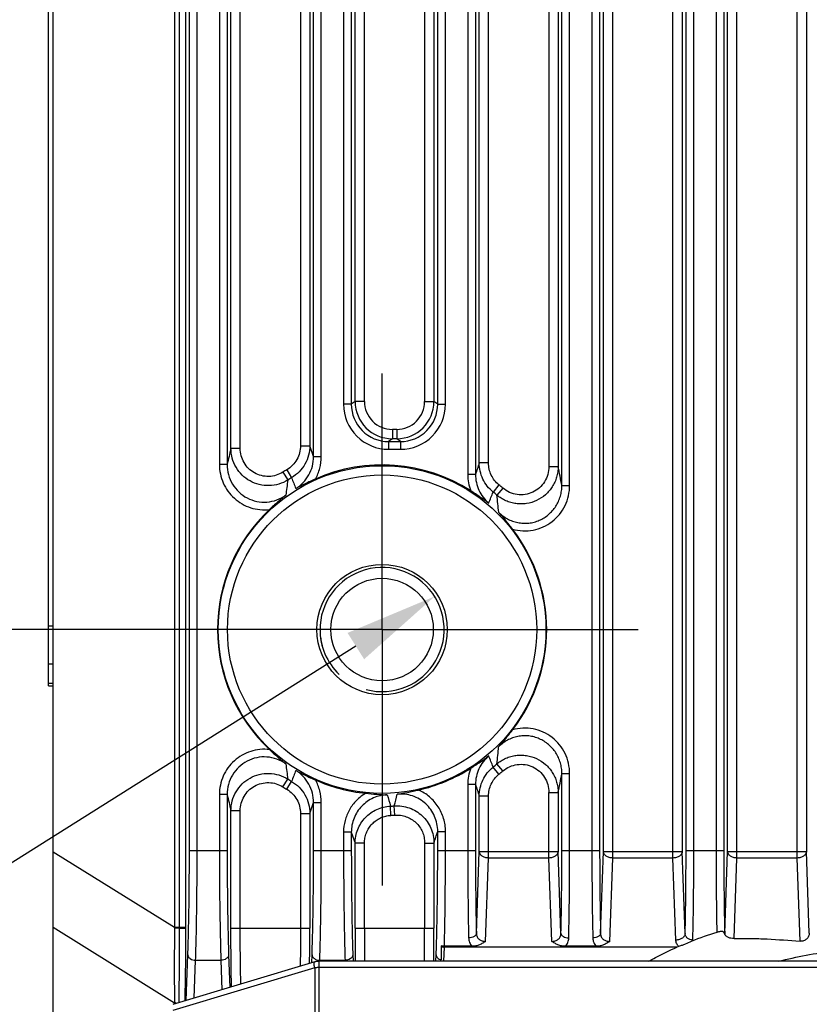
# Model space of a CAD drawing. Header units: millimetres. Extents: x 29 to 359, y 24 to 268.
# Tile 12 of 17: x 303 to 329, y 170 to 202. Entities that reach past the tile are written whole.
import ezdxf

# ---------------------------------------------------------------- set-up
doc = ezdxf.new("R2010")
doc.units = ezdxf.units.MM
doc.header["$LTSCALE"] = 23.1
doc.header["$PDMODE"] = 3
doc.header["$PDSIZE"] = 8
doc.layers.get('0').update_dxf_attribs({"linetype": 'CONTINUOUS'})
doc.layers.get('Defpoints').update_dxf_attribs({"linetype": 'CONTINUOUS'})
for name, color, linetype in [('00_COMPONENTS', 7, 'CONTINUOUS'), ('03_ALL_AXES', 7, 'CONTINUOUS'), ('51__DRAFT_DIMS', 7, 'CONTINUOUS')]:
    doc.layers.add(name, color=color, linetype=linetype)
doc.styles.get("Standard").update_dxf_attribs({"font": 'simfang.ttf'})
doc.dimstyles.new('DIMSTYLE_1', dxfattribs={"dimtxt": 3, "dimasz": 3, "dimexe": 2.5, "dimexo": 0.5, "dimgap": 0.75, "dimtad": 1, "dimdsep": 46, "dimtxsty": 'STANDARD', "dimblk": '_FILLED', "dimblk1": '_FILLED', "dimblk2": '_FILLED', "dimcen": 0.09, "dimclrt": 256, "dimazin": 2, "dimtp": 0.3, "dimtm": 0.3, "dimtfac": 1, "dimtofl": 0, "dimtmove": 0, "dimatfit": 3, "dimldrblk": '_FILLED', "dimfxl": 1, "dimtolj": 1, "dimarcsym": 0})
doc.dimstyles.new('DIMSTYLE_4', dxfattribs={"dimtxt": 3, "dimasz": 3, "dimexe": 2.5, "dimexo": 0.5, "dimtad": 1, "dimdsep": 46, "dimtxsty": 'STANDARD', "dimblk": '_FILLED', "dimblk1": '_FILLED', "dimblk2": '_FILLED', "dimcen": 0.09, "dimazin": 2, "dimtp": 0.1, "dimtm": 0.1, "dimtfac": 1, "dimtofl": 0, "dimtmove": 0, "dimatfit": 1, "dimldrblk": '_FILLED', "dimfxl": 1, "dimtolj": 1, "dimarcsym": 0})

# ---------------------------------------------------------------- blocks, each defined once
blk = doc.blocks.new('_FILLED')
at = {"color": 0, "linetype": 'ByBlock'}
blk.add_solid([(0, 0), (-1, 0.167), (-1, -0.167)], dxfattribs=at)
blk = doc.blocks.new('*D7')
at = {"layer": '51__DRAFT_DIMS', "color": 0, "lineweight": -2}
for p, q in [((308.101, 220.332), (282.159, 220.332)), ((284.659, 217.332), (284.659, 185.332)), ((308.101, 182.332), (282.159, 182.332))]:
    blk.add_line(p, q, dxfattribs=at)
at = {"layer": 'Defpoints', "color": 0}
for p in [(308.601, 220.332), (284.659, 182.332), (308.601, 182.332)]:
    blk.add_point(p, dxfattribs=at)
at = {"layer": '51__DRAFT_DIMS', "color": 0, "linetype": 'ByBlock', "lineweight": -2, "xscale": 3, "yscale": 3, "zscale": 3}
for p, rotation in [((284.659, 220.332), 90), ((284.659, 182.332), 270)]:
    blk.add_blockref('_FILLED', p, dxfattribs=dict(at, rotation=rotation))
at = {"layer": '51__DRAFT_DIMS', "insert": (279.909, 196.566), "char_height": 3, "attachment_point": 2, "rotation": 90, "line_spacing_factor": 0.9}
blk.add_mtext('\\A1;38', dxfattribs=at)
blk = doc.blocks.new('*D9')
at = {"layer": '51__DRAFT_DIMS', "color": 0, "lineweight": -2}
for p in [(313.934, 181.799), (265.805, 170.297)]:
    blk.add_line(p, (295.67, 170.297), dxfattribs=at)
at = {"layer": 'Defpoints', "color": 0}
for p in [(316.473, 183.398), (313.088, 181.266)]:
    blk.add_point(p, dxfattribs=at)
at = {"layer": '51__DRAFT_DIMS', "color": 0, "linetype": 'ByBlock', "lineweight": -2, "xscale": 3, "yscale": 3, "zscale": 3, "rotation": 32.20265785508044}
blk.add_blockref('_FILLED', (316.473, 183.398), dxfattribs=at)
at = {"layer": '51__DRAFT_DIMS', "color": 0, "insert": (286.527, 174.922), "char_height": 3, "attachment_point": 3, "line_spacing_factor": 0.9}
blk.add_mtext('\\A1;{4×M4{\\fgdt;x}4.5}', dxfattribs=at)

msp = doc.modelspace()

# ---------------------------------------------------------------- linework, layer by layer
at = {"layer": '00_COMPONENTS'}
for p, q in [((304.18, 163.262), (304.18, 239.262)), ((308.091, 233.7), (308.091, 172.742)), ((308.245, 232.382), (308.245, 172.742)), ((322.21, 174.971), (322.21, 232.378)), ((324.151, 174.971), (324.151, 232.378)), ((326.21, 174.971), (326.21, 232.378)), ((328.151, 174.971), (328.151, 232.378)), ((308.45, 231.717), (308.45, 172.742)), ((321.91, 175.184), (321.91, 231.675)), ((324.451, 231.675), (324.451, 175.184)), ((325.91, 175.184), (325.91, 231.675)), ((328.451, 231.675), (328.451, 175.184)), ((308.572, 175.212), (308.572, 225.487)), ((308.822, 175.212), (308.822, 225.487)), ((321.539, 225.487), (321.539, 175.212)), ((321.789, 225.487), (321.789, 175.212)), ((324.572, 175.212), (324.572, 225.487)), ((324.822, 175.212), (324.822, 225.487)), ((325.539, 225.487), (325.539, 175.212)), ((325.789, 225.487), (325.789, 175.212)), ((304.03, 180.514), (304.03, 221.941)), ((320.572, 186.975), (320.572, 215.69)), ((320.822, 186.975), (320.822, 215.69)), ((317.539, 215.338), (317.539, 187.326)), ((317.789, 215.338), (317.789, 187.326)), ((320.151, 215.084), (320.151, 187.581)), ((320.451, 215.084), (320.451, 187.581)), ((309.539, 215.016), (309.539, 187.648)), ((309.789, 215.016), (309.789, 187.648)), ((312.572, 187.903), (312.572, 214.762)), ((312.822, 187.903), (312.822, 214.762)), ((317.91, 187.699), (317.91, 214.966)), ((318.21, 187.699), (318.21, 214.966)), ((309.91, 188.168), (309.91, 214.496)), ((310.21, 188.168), (310.21, 214.496)), ((312.151, 214.409), (312.151, 188.255)), ((312.451, 214.409), (312.451, 188.255)), ((313.539, 213.077), (313.539, 189.588)), ((313.789, 213.077), (313.789, 189.588)), ((313.91, 189.679), (313.91, 212.986)), ((314.21, 189.679), (314.21, 212.986)), ((316.151, 212.986), (316.151, 189.679)), ((316.451, 212.986), (316.451, 189.679)), ((316.572, 189.588), (316.572, 213.077)), ((316.822, 189.588), (316.822, 213.077)), ((313.789, 189.588), (313.539, 189.588)), ((313.91, 189.679), (313.789, 189.588)), ((314.21, 189.679), (313.91, 189.679)), ((316.151, 189.679), (316.451, 189.679)), ((316.572, 189.588), (316.451, 189.679)), ((316.572, 189.588), (316.822, 189.588)), ((315.251, 188.779), (315.11, 188.779)), ((315.11, 188.779), (315.11, 188.479)), ((315.251, 188.779), (315.251, 188.479)), ((315.11, 188.479), (314.989, 188.389)), ((315.251, 188.479), (315.11, 188.479)), ((315.372, 188.389), (315.251, 188.479)), ((310.21, 188.168), (309.91, 188.168)), ((312.151, 188.255), (312.451, 188.255)), ((312.572, 187.903), (312.451, 188.255)), ((314.989, 188.389), (315.372, 188.389)), ((314.989, 188.389), (314.989, 188.139)), ((314.989, 188.139), (315.372, 188.139)), ((315.372, 188.389), (315.372, 188.139)), ((312.572, 187.903), (312.822, 187.903)), ((309.789, 187.648), (309.539, 187.648)), ((311.712, 187.48), (311.865, 187.224)), ((318.21, 187.699), (317.91, 187.699)), ((320.151, 187.581), (320.451, 187.581)), ((311.584, 187.402), (311.744, 187.15)), ((317.789, 187.326), (317.539, 187.326)), ((318.545, 186.996), (318.357, 186.763)), ((318.673, 186.89), (318.479, 186.663)), ((320.572, 186.975), (320.822, 186.975)), ((304.18, 182.437), (304.03, 182.437)), ((304.18, 181.216), (304.03, 181.216)), ((304.03, 180.603), (304.18, 180.603)), ((304.03, 180.514), (304.18, 180.514)), ((318.673, 177.775), (318.479, 178.002)), ((318.545, 177.669), (318.357, 177.901)), ((320.572, 177.69), (320.822, 177.69)), ((320.572, 175.212), (320.572, 177.69)), ((320.822, 175.212), (320.822, 177.69)), ((311.584, 177.262), (311.744, 177.515)), ((311.712, 177.184), (311.865, 177.44)), ((317.789, 177.338), (317.539, 177.338)), ((317.539, 177.338), (317.539, 175.212)), ((317.789, 177.338), (317.789, 175.212)), ((309.789, 177.016), (309.539, 177.016)), ((309.539, 177.016), (309.539, 175.212)), ((309.789, 177.016), (309.789, 175.212)), ((320.151, 177.084), (320.451, 177.084)), ((320.151, 174.971), (320.151, 177.084)), ((320.451, 177.084), (320.451, 175.184)), ((312.451, 176.409), (312.572, 176.762)), ((312.572, 176.762), (312.822, 176.762)), ((312.572, 175.212), (312.572, 176.762)), ((312.822, 175.212), (312.822, 176.762)), ((318.21, 176.966), (317.91, 176.966)), ((317.91, 175.184), (317.91, 176.966)), ((318.21, 174.971), (318.21, 176.966)), ((310.21, 176.496), (309.91, 176.496)), ((309.91, 172.712), (309.91, 176.496)), ((310.21, 172.712), (310.21, 176.496)), ((312.151, 176.409), (312.451, 176.409)), ((312.151, 176.409), (312.151, 172.712)), ((312.451, 176.409), (312.451, 172.712)), ((315.065, 176.346), (315.05, 176.644)), ((315.192, 176.353), (315.172, 176.651)), ((313.789, 175.805), (313.539, 175.805)), ((313.539, 175.805), (313.539, 175.212)), ((313.789, 175.805), (313.789, 175.212)), ((313.789, 175.805), (313.91, 175.445)), ((316.572, 175.829), (316.822, 175.829)), ((316.572, 175.212), (316.572, 175.829)), ((316.822, 175.212), (316.822, 175.829)), ((314.21, 175.445), (313.91, 175.445)), ((313.91, 172.712), (313.91, 175.445)), ((314.21, 172.712), (314.21, 175.445)), ((316.151, 175.454), (316.451, 175.454)), ((316.151, 175.454), (316.151, 172.712)), ((316.451, 175.454), (316.451, 172.712)), ((304.18, 175.172), (308.091, 172.742)), ((308.572, 175.212), (309.789, 175.212)), ((312.572, 175.212), (313.789, 175.212)), ((316.572, 175.212), (317.789, 175.212)), ((317.818, 172.538), (317.91, 175.184)), ((317.91, 175.184), (320.451, 175.184)), ((320.543, 172.538), (320.451, 175.184)), ((320.572, 175.212), (321.789, 175.212)), ((321.818, 172.538), (321.91, 175.184)), ((321.91, 175.184), (324.451, 175.184)), ((324.543, 172.538), (324.451, 175.184)), ((324.572, 175.212), (325.789, 175.212)), ((325.818, 172.538), (325.91, 175.184)), ((325.91, 175.184), (328.451, 175.184)), ((328.543, 172.551), (328.451, 175.184)), ((318.116, 172.286), (318.21, 174.971)), ((320.151, 174.971), (318.21, 174.971)), ((320.245, 172.286), (320.151, 174.971)), ((322.116, 172.286), (322.21, 174.971)), ((324.151, 174.971), (322.21, 174.971)), ((324.243, 172.326), (324.151, 174.971)), ((326.119, 172.379), (326.21, 174.971)), ((328.151, 174.971), (326.21, 174.971)), ((328.245, 172.29), (328.151, 174.971)), ((304.18, 172.74), (308.091, 170.31)), ((308.091, 172.742), (308.45, 172.742)), ((308.246, 172.711), (308.091, 172.711)), ((308.45, 172.742), (308.45, 172.711)), ((309.91, 172.712), (312.451, 172.712)), ((313.91, 172.712), (316.451, 172.712)), ((316.68, 172.142), (316.68, 171.691)), ((316.772, 171.643), (316.788, 172.1)), ((317.676, 172.126), (316.786, 172.126)), ((324.278, 172.1), (316.788, 172.1)), ((321.676, 172.126), (320.684, 172.126)), ((312.61, 171.622), (308.034, 170.249)), ((308.472, 170.381), (308.523, 171.853)), ((308.731, 170.458), (308.773, 171.676)), ((308.773, 171.676), (309.588, 171.676)), ((309.588, 171.676), (309.621, 170.725)), ((309.837, 171.853), (309.874, 170.801)), ((312.514, 171.593), (312.523, 171.853)), ((349.607, 171.643), (312.754, 171.643)), ((312.754, 154.696), (312.754, 171.643)), ((312.772, 171.642), (312.773, 171.676)), ((312.773, 171.676), (313.588, 171.676)), ((313.588, 171.676), (313.589, 171.643)), ((313.837, 171.853), (313.845, 171.643)), ((316.516, 171.643), (316.523, 171.853)), ((312.61, 171.43), (308.037, 170.058)), ((312.61, 171.43), (312.61, 154.896)), ((349.607, 171.443), (312.754, 171.443)), ((308.091, 170.31), (308.091, 170.266))]:
    msp.add_line(p, q, dxfattribs=at)
msp.add_lwpolyline([(312.754, 171.643), (312.749, 171.643), (312.73, 171.643), (312.711, 171.641), (312.692, 171.639), (312.673, 171.637), (312.654, 171.633), (312.635, 171.629), (312.616, 171.624), (312.61, 171.622)], dxfattribs=at)
for radius in [5.278, 4.98, 2.1, 1.65]:
    msp.add_circle((314.78, 182.332), radius, dxfattribs=at)
for centre, radius, start, end in [((314.988, 189.588), 1.449, 179.9981, 270.0189), ((314.988, 189.588), 1.199, 179.9864, 270.0377), ((315.11, 189.679), 1.2, 180.0121, 269.9964), ((315.109, 189.679), 0.899, 179.9981, 270.0189), ((315.251, 189.679), 1.2, 270.0036, 359.9879), ((315.252, 189.679), 0.899, 269.9811, 0.0019), ((315.373, 189.588), 1.449, 269.9811, 0.0019), ((315.373, 189.588), 1.199, 269.9623, 0.0136), ((355.194, 177.344), 46.559, 166.5571, 167.2142), ((314.78, 182.332), 5.993, 120.7963, 122.2276), ((314.78, 182.332), 5.303, 57.4042, 113.9244), ((438.464, 148.303), 126.828, 161.90306, 162.08009), ((282.153, 179.608), 39.118, 10.8542, 11.7592), ((314.78, 182.332), 5.695, 120.7963, 122.2276), ((418.69, 228.184), 114.409, 200.97808, 201.16558), ((319.001, 187.326), 1.462, 179.9905, 201.0908), ((339.055, 183.309), 27.58, 171.9963, 173.017), ((314.78, 182.332), 5.993, 49.5017, 51.0878), ((222.473, 224.455), 103.026, 338.32518, 338.5407), ((314.78, 182.332), 5.695, 49.5017, 51.0878), ((290.184, 183.505), 28.471, 5.2499, 6.3681), ((314.78, 182.332), 5.303, 133.177, 226.823), ((314.78, 182.332), 5.303, 322.4173, 37.5827), ((314.78, 182.332), 2, 255, 195), ((290.395, 181.138), 28.258, 353.6277, 354.7543), ((338.67, 181.304), 27.192, 186.9757, 188.011), ((224.567, 141.038), 100.775, 21.45689, 21.67722), ((314.78, 182.332), 5.695, 308.9122, 310.4983), ((421.653, 135.339), 117.584, 158.83695, 159.01939), ((314.78, 182.332), 5.303, 282.7892, 302.5958), ((319.001, 177.339), 1.462, 158.9092, 180.0095), ((314.78, 182.332), 5.993, 308.9122, 310.4983), ((282.962, 184.894), 38.294, 348.231, 349.1556), ((314.78, 182.332), 5.695, 237.7724, 239.2037), ((314.78, 182.332), 5.303, 246.0756, 264.25), ((434.765, 215.159), 122.938, 197.91711, 198.09974), ((354.219, 187.093), 45.558, 192.7786, 193.4501), ((314.78, 182.332), 5.993, 237.7724, 239.2037), ((370.829, 192.628), 58.023, 195.61553, 195.98997), ((273.047, 187.501), 43.5, 345.5566, 346.0695), ((314.78, 182.332), 5.695, 272.7181, 273.9404), ((314.78, 182.332), 5.993, 272.7181, 273.9404), ((172.461, 222.125), 151.365, 342.04092, 342.19025), ((313.89, 172.694), 5.799, 179.5239, 179.8351), ((319.774, 172.742), 11.529, 180, 180.1524), ((206.909, 172.708), 105.542, 359.38356, 0.00225), ((417.698, 172.698), 103.788, 179.99215, 180.58226), ((401.485, 172.695), 87.275, 179.98895, 180.69071), ((226.72, 172.708), 89.431, 359.31774, 0.00259), ((210.507, 172.709), 105.944, 359.42376, 0.00184), ((329.394, 160.435), 12.731, 107.5066, 111.4343), ((325.736, 172.543), 0.0814, 348.1382, 357.0253), ((326.08, 172.543), 0.263, 180.9431, 187.1787), ((325.345, 169.089), 3.194, 108.4506, 109.5064), ((311.063, 170.345), 2.972, 180.2303, 180.665)]:
    msp.add_arc(centre, radius, start, end, dxfattribs=at)
msp.add_ellipse((316.788, 172.277), major_axis=(0.25, 0), ratio=0.706891, start_param=-2.015733, end_param=-1.570796, dxfattribs=at)
for points, knots in [([(311.744, 187.15), (311.654, 187.093), (311.458, 187.004), (311.14, 186.953), (310.819, 186.987), (310.519, 187.105), (310.261, 187.298), (310.063, 187.552), (309.939, 187.849), (309.91, 188.062), (309.91, 188.168)], [0, 0, 0, 0, 0.124996, 0.250009, 0.375032, 0.500054, 0.625066, 0.750061, 0.875038, 1, 1, 1, 1]), ([(311.584, 187.402), (311.517, 187.359), (311.37, 187.292), (311.131, 187.253), (310.89, 187.279), (310.665, 187.368), (310.472, 187.513), (310.324, 187.705), (310.231, 187.928), (310.21, 188.089), (310.21, 188.168)], [0, 0, 0, 0, 0.125001, 0.249997, 0.374989, 0.499982, 0.624978, 0.749979, 0.874987, 1, 1, 1, 1]), ([(312.151, 188.255), (312.151, 188.178), (312.131, 188.022), (312.043, 187.805), (311.902, 187.617), (311.779, 187.52), (311.712, 187.48)], [0, 0, 0, 0, 0.250007, 0.500009, 0.750006, 1, 1, 1, 1]), ([(312.451, 188.255), (312.451, 188.152), (312.424, 187.945), (312.306, 187.656), (312.118, 187.406), (311.953, 187.277), (311.865, 187.224)], [0, 0, 0, 0, 0.249973, 0.499963, 0.749972, 1, 1, 1, 1]), ([(311.999, 186.875), (312.087, 186.928), (312.248, 187.058), (312.431, 187.307), (312.546, 187.595), (312.572, 187.801), (312.572, 187.903)], [0, 0, 0, 0, 0.250008, 0.500009, 0.750004, 1, 1, 1, 1]), ([(312.63, 187.179), (312.692, 187.288), (312.789, 187.524), (312.822, 187.777), (312.822, 187.903)], [0, 0, 0, 0, 0.499987, 1, 1, 1, 1]), ([(309.539, 187.648), (309.539, 187.546), (309.56, 187.342), (309.654, 187.049), (309.807, 186.781), (310.013, 186.552), (310.262, 186.371), (310.544, 186.246), (310.845, 186.185), (311.051, 186.187), (311.152, 186.199)], [0, 0, 0, 0, 0.125009, 0.250016, 0.375019, 0.500018, 0.625015, 0.75001, 0.875005, 1, 1, 1, 1]), ([(309.789, 187.648), (309.789, 187.539), (309.818, 187.319), (309.947, 187.013), (310.154, 186.752), (310.424, 186.558), (310.737, 186.446), (311.069, 186.424), (311.394, 186.494), (311.591, 186.599), (311.679, 186.662)], [0, 0, 0, 0, 0.124988, 0.24998, 0.374979, 0.499984, 0.624992, 0.749999, 0.875004, 1, 1, 1, 1]), ([(318.357, 186.763), (318.288, 186.819), (318.161, 186.947), (318.019, 187.176), (317.93, 187.431), (317.91, 187.61), (317.91, 187.699)], [0, 0, 0, 0, 0.250025, 0.500032, 0.75002, 1, 1, 1, 1]), ([(318.545, 186.996), (318.493, 187.038), (318.398, 187.134), (318.291, 187.306), (318.225, 187.497), (318.21, 187.632), (318.21, 187.699)], [0, 0, 0, 0, 0.249993, 0.499988, 0.749988, 1, 1, 1, 1]), ([(320.451, 187.581), (320.451, 187.524), (320.443, 187.41), (320.407, 187.243), (320.348, 187.083), (320.267, 186.932), (320.165, 186.795), (320.006, 186.632), (319.765, 186.475), (319.49, 186.391), (319.263, 186.373), (319.093, 186.384), (318.925, 186.419), (318.765, 186.478), (318.614, 186.558), (318.522, 186.626), (318.479, 186.663)], [0, 0, 0, 0, 0.062511, 0.125024, 0.187544, 0.250072, 0.312606, 0.375148, 0.499931, 0.624726, 0.687284, 0.749838, 0.812388, 0.874932, 0.937469, 1, 1, 1, 1]), ([(320.151, 187.581), (320.151, 187.495), (320.127, 187.324), (320.022, 187.088), (319.855, 186.89), (319.639, 186.747), (319.391, 186.671), (319.132, 186.669), (318.883, 186.741), (318.737, 186.834), (318.673, 186.89)], [0, 0, 0, 0, 0.125018, 0.250029, 0.375029, 0.500021, 0.625009, 0.749998, 0.874993, 1, 1, 1, 1]), ([(312.63, 187.179), (312.52, 187.13), (312.307, 187.034), (312.099, 186.928), (311.999, 186.875)], [0, 0, 0, 0, 0.516752, 1, 1, 1, 1]), ([(317.789, 187.326), (317.789, 187.239), (317.808, 187.064), (317.891, 186.813), (318.027, 186.587), (318.148, 186.459), (318.215, 186.403)], [0, 0, 0, 0, 0.249988, 0.499984, 0.749989, 1, 1, 1, 1]), ([(318.535, 186.11), (318.577, 186.068), (318.666, 185.991), (318.816, 185.895), (318.978, 185.822), (319.149, 185.775), (319.326, 185.753), (319.503, 185.758), (319.678, 185.789), (319.846, 185.847), (320.004, 185.929), (320.147, 186.034), (320.274, 186.159), (320.38, 186.301), (320.465, 186.457), (320.527, 186.624), (320.564, 186.798), (320.572, 186.916), (320.572, 186.975)], [0, 0, 0, 0, 0.062491, 0.124986, 0.187487, 0.249993, 0.312503, 0.375016, 0.437529, 0.500042, 0.562552, 0.625059, 0.687561, 0.750058, 0.81255, 0.875037, 0.937519, 1, 1, 1, 1]), ([(318.983, 185.566), (319.09, 185.535), (319.313, 185.498), (319.65, 185.522), (319.972, 185.624), (320.262, 185.798), (320.504, 186.035), (320.685, 186.32), (320.797, 186.639), (320.822, 186.863), (320.822, 186.975)], [0, 0, 0, 0, 0.124993, 0.249984, 0.374975, 0.499969, 0.624968, 0.749973, 0.874984, 1, 1, 1, 1]), ([(311.679, 186.662), (311.591, 186.592), (311.412, 186.44), (311.24, 186.282), (311.152, 186.199)], [0, 0, 0, 0, 0.48342, 1, 1, 1, 1]), ([(318.215, 186.403), (318.125, 186.471), (317.935, 186.607), (317.739, 186.735), (317.637, 186.8)], [0, 0, 0, 0, 0.48327, 1, 1, 1, 1]), ([(318.983, 185.566), (318.909, 185.662), (318.764, 185.847), (318.611, 186.026), (318.535, 186.11)], [0, 0, 0, 0, 0.516445, 1, 1, 1, 1]), ([(318.535, 178.555), (318.611, 178.639), (318.764, 178.817), (318.909, 179.002), (318.983, 179.098)], [0, 0, 0, 0, 0.483555, 1, 1, 1, 1]), ([(320.572, 177.69), (320.572, 177.749), (320.564, 177.867), (320.527, 178.04), (320.465, 178.207), (320.38, 178.363), (320.274, 178.505), (320.147, 178.63), (320.004, 178.735), (319.846, 178.817), (319.678, 178.875), (319.503, 178.907), (319.326, 178.912), (319.149, 178.89), (318.978, 178.842), (318.816, 178.769), (318.666, 178.674), (318.577, 178.596), (318.535, 178.555)], [0, 0, 0, 0, 0.06248, 0.124963, 0.187449, 0.249941, 0.312438, 0.37494, 0.437447, 0.499957, 0.56247, 0.624983, 0.687496, 0.750006, 0.812513, 0.875014, 0.937509, 1, 1, 1, 1]), ([(320.822, 177.69), (320.822, 177.801), (320.797, 178.026), (320.685, 178.344), (320.504, 178.63), (320.262, 178.866), (319.972, 179.04), (319.65, 179.142), (319.313, 179.166), (319.09, 179.129), (318.983, 179.098)], [0, 0, 0, 0, 0.125015, 0.250026, 0.375031, 0.50003, 0.625024, 0.750015, 0.875006, 1, 1, 1, 1]), ([(311.152, 178.465), (311.051, 178.477), (310.845, 178.48), (310.544, 178.418), (310.262, 178.294), (310.013, 178.113), (309.807, 177.883), (309.654, 177.616), (309.56, 177.323), (309.539, 177.118), (309.539, 177.016)], [0, 0, 0, 0, 0.124995, 0.249989, 0.374983, 0.49998, 0.62498, 0.749983, 0.874989, 1, 1, 1, 1]), ([(311.152, 178.465), (311.24, 178.383), (311.412, 178.224), (311.591, 178.073), (311.679, 178.002)], [0, 0, 0, 0, 0.516579, 1, 1, 1, 1]), ([(318.479, 178.002), (318.522, 178.039), (318.614, 178.106), (318.765, 178.187), (318.925, 178.245), (319.093, 178.28), (319.263, 178.291), (319.49, 178.273), (319.765, 178.19), (320.006, 178.032), (320.165, 177.87), (320.267, 177.732), (320.348, 177.582), (320.407, 177.421), (320.443, 177.254), (320.451, 177.141), (320.451, 177.084)], [0, 0, 0, 0, 0.06253, 0.125066, 0.187609, 0.250159, 0.312714, 0.375271, 0.500066, 0.624849, 0.687391, 0.749926, 0.812453, 0.874974, 0.937488, 1, 1, 1, 1]), ([(311.679, 178.002), (311.591, 178.066), (311.394, 178.17), (311.069, 178.24), (310.737, 178.219), (310.424, 178.106), (310.154, 177.912), (309.947, 177.652), (309.818, 177.346), (309.789, 177.126), (309.789, 177.016)], [0, 0, 0, 0, 0.124997, 0.250001, 0.375008, 0.500015, 0.62502, 0.750019, 0.875011, 1, 1, 1, 1]), ([(317.637, 177.865), (317.739, 177.93), (317.935, 178.058), (318.125, 178.193), (318.215, 178.262)], [0, 0, 0, 0, 0.51673, 1, 1, 1, 1]), ([(318.215, 178.262), (318.148, 178.205), (318.027, 178.077), (317.891, 177.851), (317.808, 177.601), (317.789, 177.426), (317.789, 177.338)], [0, 0, 0, 0, 0.250012, 0.500015, 0.750011, 1, 1, 1, 1]), ([(318.673, 177.775), (318.737, 177.83), (318.883, 177.923), (319.132, 177.995), (319.391, 177.993), (319.639, 177.918), (319.855, 177.775), (320.022, 177.577), (320.127, 177.34), (320.151, 177.169), (320.151, 177.084)], [0, 0, 0, 0, 0.125005, 0.25, 0.374988, 0.499976, 0.624968, 0.749969, 0.874979, 1, 1, 1, 1]), ([(309.91, 176.496), (309.91, 176.602), (309.939, 176.815), (310.063, 177.112), (310.261, 177.366), (310.519, 177.559), (310.819, 177.677), (311.14, 177.712), (311.458, 177.66), (311.654, 177.571), (311.744, 177.515)], [0, 0, 0, 0, 0.124961, 0.249937, 0.374933, 0.499945, 0.624967, 0.749989, 0.875002, 1, 1, 1, 1]), ([(311.999, 177.79), (312.099, 177.736), (312.307, 177.631), (312.52, 177.534), (312.63, 177.485)], [0, 0, 0, 0, 0.483248, 1, 1, 1, 1]), ([(312.572, 176.762), (312.572, 176.864), (312.546, 177.069), (312.431, 177.357), (312.248, 177.606), (312.087, 177.736), (311.999, 177.79)], [0, 0, 0, 0, 0.249991, 0.499988, 0.749991, 1, 1, 1, 1]), ([(317.91, 176.966), (317.91, 177.055), (317.93, 177.234), (318.019, 177.488), (318.161, 177.717), (318.288, 177.845), (318.357, 177.901)], [0, 0, 0, 0, 0.249972, 0.499959, 0.749967, 1, 1, 1, 1]), ([(318.21, 176.966), (318.21, 177.033), (318.225, 177.167), (318.291, 177.359), (318.398, 177.531), (318.493, 177.627), (318.545, 177.669)], [0, 0, 0, 0, 0.250004, 0.500003, 0.749999, 1, 1, 1, 1]), ([(310.21, 176.496), (310.21, 176.576), (310.231, 176.736), (310.324, 176.96), (310.472, 177.151), (310.665, 177.297), (310.89, 177.386), (311.131, 177.412), (311.37, 177.372), (311.517, 177.305), (311.584, 177.262)], [0, 0, 0, 0, 0.125012, 0.250019, 0.375021, 0.500017, 0.625009, 0.750002, 0.874997, 1, 1, 1, 1]), ([(311.865, 177.44), (311.953, 177.388), (312.118, 177.259), (312.306, 177.009), (312.424, 176.719), (312.451, 176.512), (312.451, 176.409)], [0, 0, 0, 0, 0.250025, 0.500035, 0.750025, 1, 1, 1, 1]), ([(312.822, 176.762), (312.822, 176.888), (312.789, 177.14), (312.692, 177.376), (312.63, 177.485)], [0, 0, 0, 0, 0.500007, 1, 1, 1, 1]), ([(311.712, 177.184), (311.779, 177.145), (311.902, 177.047), (312.043, 176.86), (312.131, 176.642), (312.151, 176.486), (312.151, 176.409)], [0, 0, 0, 0, 0.249992, 0.499988, 0.74999, 1, 1, 1, 1]), ([(314.249, 177.056), (314.142, 176.993), (313.942, 176.836), (313.714, 176.533), (313.571, 176.182), (313.539, 175.93), (313.539, 175.805)], [0, 0, 0, 0, 0.249991, 0.499987, 0.74999, 1, 1, 1, 1]), ([(314.947, 177.009), (314.87, 177.006), (314.717, 176.987), (314.497, 176.913), (314.295, 176.799), (314.119, 176.648), (313.975, 176.465), (313.868, 176.259), (313.803, 176.036), (313.789, 175.882), (313.789, 175.805)], [0, 0, 0, 0, 0.125006, 0.250013, 0.375019, 0.500022, 0.625022, 0.750018, 0.875011, 1, 1, 1, 1]), ([(314.249, 177.056), (314.369, 177.044), (314.601, 177.023), (314.835, 177.011), (314.947, 177.009)], [0, 0, 0, 0, 0.516756, 1, 1, 1, 1]), ([(315.267, 177.028), (315.379, 177.045), (315.609, 177.085), (315.837, 177.135), (315.954, 177.161)], [0, 0, 0, 0, 0.483269, 1, 1, 1, 1]), ([(316.572, 175.829), (316.572, 175.912), (316.555, 176.078), (316.479, 176.317), (316.356, 176.536), (316.191, 176.724), (315.99, 176.874), (315.762, 176.979), (315.517, 177.034), (315.35, 177.036), (315.267, 177.028)], [0, 0, 0, 0, 0.124988, 0.249981, 0.374977, 0.499978, 0.624982, 0.749989, 0.874996, 1, 1, 1, 1]), ([(316.822, 175.829), (316.822, 175.899), (316.812, 176.039), (316.767, 176.245), (316.693, 176.443), (316.591, 176.627), (316.463, 176.795), (316.313, 176.943), (316.143, 177.068), (316.018, 177.133), (315.954, 177.161)], [0, 0, 0, 0, 0.125003, 0.250004, 0.375004, 0.500004, 0.625004, 0.750003, 0.875001, 1, 1, 1, 1]), ([(313.91, 175.445), (313.91, 175.521), (313.925, 175.674), (313.989, 175.893), (314.094, 176.097), (314.235, 176.278), (314.408, 176.428), (314.607, 176.543), (314.823, 176.618), (314.975, 176.64), (315.05, 176.644)], [0, 0, 0, 0, 0.124978, 0.249963, 0.374955, 0.499956, 0.624963, 0.749974, 0.874988, 1, 1, 1, 1]), ([(315.172, 176.651), (315.253, 176.656), (315.418, 176.651), (315.658, 176.592), (315.881, 176.486), (316.077, 176.336), (316.239, 176.15), (316.359, 175.934), (316.434, 175.699), (316.451, 175.535), (316.451, 175.454)], [0, 0, 0, 0, 0.12501, 0.250023, 0.375035, 0.500043, 0.625045, 0.750037, 0.875021, 1, 1, 1, 1]), ([(314.21, 175.445), (314.21, 175.502), (314.221, 175.617), (314.269, 175.782), (314.347, 175.935), (314.453, 176.071), (314.583, 176.184), (314.731, 176.27), (314.894, 176.327), (315.008, 176.343), (315.065, 176.346)], [0, 0, 0, 0, 0.125003, 0.250005, 0.375006, 0.500006, 0.625005, 0.750003, 0.875001, 1, 1, 1, 1]), ([(315.192, 176.353), (315.253, 176.358), (315.377, 176.353), (315.557, 176.309), (315.724, 176.229), (315.872, 176.117), (315.993, 175.977), (316.083, 175.815), (316.139, 175.638), (316.151, 175.515), (316.151, 175.454)], [0, 0, 0, 0, 0.124998, 0.249995, 0.374993, 0.499991, 0.62499, 0.74999, 0.874993, 1, 1, 1, 1]), ([(308.523, 171.853), (308.532, 172.093), (308.546, 172.607), (308.561, 173.417), (308.57, 174.297), (308.572, 174.903), (308.572, 175.212)], [0, 0, 0, 0, 0.21433, 0.458824, 0.724109, 1, 1, 1, 1]), ([(308.773, 171.676), (308.782, 171.929), (308.796, 172.47), (308.811, 173.323), (308.82, 174.249), (308.822, 174.887), (308.822, 175.212)], [0, 0, 0, 0, 0.214328, 0.458822, 0.724108, 1, 1, 1, 1]), ([(309.539, 175.212), (309.539, 174.887), (309.541, 174.249), (309.55, 173.323), (309.565, 172.47), (309.579, 171.929), (309.588, 171.676)], [0, 0, 0, 0, 0.275889, 0.541175, 0.78567, 1, 1, 1, 1]), ([(309.789, 175.212), (309.789, 174.903), (309.791, 174.297), (309.8, 173.417), (309.815, 172.607), (309.829, 172.093), (309.837, 171.853)], [0, 0, 0, 0, 0.275888, 0.541173, 0.785668, 1, 1, 1, 1]), ([(312.523, 171.853), (312.532, 172.093), (312.546, 172.607), (312.561, 173.417), (312.57, 174.297), (312.572, 174.903), (312.572, 175.212)], [0, 0, 0, 0, 0.21433, 0.458824, 0.724109, 1, 1, 1, 1]), ([(312.773, 171.676), (312.782, 171.929), (312.796, 172.47), (312.811, 173.323), (312.82, 174.249), (312.822, 174.887), (312.822, 175.212)], [0, 0, 0, 0, 0.214328, 0.458822, 0.724108, 1, 1, 1, 1]), ([(313.539, 175.212), (313.539, 174.887), (313.541, 174.249), (313.55, 173.323), (313.565, 172.47), (313.579, 171.929), (313.588, 171.676)], [0, 0, 0, 0, 0.275889, 0.541175, 0.78567, 1, 1, 1, 1]), ([(313.789, 175.212), (313.789, 174.903), (313.791, 174.297), (313.8, 173.417), (313.815, 172.607), (313.829, 172.093), (313.837, 171.853)], [0, 0, 0, 0, 0.275888, 0.541173, 0.785668, 1, 1, 1, 1]), ([(316.523, 171.853), (316.532, 172.093), (316.546, 172.607), (316.561, 173.417), (316.57, 174.297), (316.572, 174.903), (316.572, 175.212)], [0, 0, 0, 0, 0.21433, 0.458825, 0.72411, 1, 1, 1, 1]), ([(316.786, 172.126), (316.793, 172.357), (316.803, 172.841), (316.818, 173.87), (316.822, 174.668), (316.822, 175.212)], [0, 0, 0, 0, 0.224815, 0.471011, 1, 1, 1, 1]), ([(317.539, 175.212), (317.539, 174.721), (317.544, 173.783), (317.558, 172.845), (317.568, 172.398)], [0, 0, 0, 0, 0.523197, 1, 1, 1, 1]), ([(317.789, 175.212), (317.789, 174.746), (317.793, 173.854), (317.808, 172.963), (317.818, 172.538)], [0, 0, 0, 0, 0.523196, 1, 1, 1, 1]), ([(318.21, 174.971), (318.172, 174.972), (318.098, 174.983), (318.014, 175.022), (317.963, 175.065), (317.934, 175.102), (317.915, 175.142), (317.91, 175.17), (317.91, 175.184)], [0, 0, 0, 0, 0.285445, 0.5522, 0.674745, 0.789246, 0.896839, 1, 1, 1, 1]), ([(320.451, 175.184), (320.45, 175.17), (320.445, 175.142), (320.427, 175.102), (320.398, 175.065), (320.346, 175.022), (320.263, 174.983), (320.189, 174.972), (320.151, 174.971)], [0, 0, 0, 0, 0.103161, 0.210754, 0.325255, 0.4478, 0.714555, 1, 1, 1, 1]), ([(320.543, 172.538), (320.553, 172.963), (320.568, 173.854), (320.572, 174.746), (320.572, 175.212)], [0, 0, 0, 0, 0.4768, 1, 1, 1, 1]), ([(320.793, 172.398), (320.803, 172.845), (320.817, 173.783), (320.822, 174.721), (320.822, 175.212)], [0, 0, 0, 0, 0.4768, 1, 1, 1, 1]), ([(321.539, 175.212), (321.539, 174.721), (321.544, 173.783), (321.558, 172.845), (321.568, 172.398)], [0, 0, 0, 0, 0.523197, 1, 1, 1, 1]), ([(321.789, 175.212), (321.789, 174.746), (321.793, 173.854), (321.808, 172.963), (321.818, 172.538)], [0, 0, 0, 0, 0.523196, 1, 1, 1, 1]), ([(322.21, 174.971), (322.172, 174.972), (322.098, 174.983), (322.014, 175.022), (321.963, 175.065), (321.934, 175.102), (321.915, 175.142), (321.91, 175.17), (321.91, 175.184)], [0, 0, 0, 0, 0.285445, 0.5522, 0.674745, 0.789246, 0.896839, 1, 1, 1, 1]), ([(324.451, 175.184), (324.45, 175.17), (324.445, 175.142), (324.427, 175.102), (324.398, 175.065), (324.346, 175.022), (324.263, 174.983), (324.189, 174.972), (324.151, 174.971)], [0, 0, 0, 0, 0.103161, 0.210754, 0.325255, 0.4478, 0.714555, 1, 1, 1, 1]), ([(324.543, 172.538), (324.553, 172.963), (324.568, 173.854), (324.572, 174.746), (324.572, 175.212)], [0, 0, 0, 0, 0.476801, 1, 1, 1, 1]), ([(324.791, 172.327), (324.802, 172.784), (324.817, 173.746), (324.822, 174.708), (324.822, 175.212)], [0, 0, 0, 0, 0.475403, 1, 1, 1, 1]), ([(325.539, 175.212), (325.539, 174.755), (325.543, 173.877), (325.555, 172.998), (325.564, 172.577)], [0, 0, 0, 0, 0.519897, 1, 1, 1, 1]), ([(325.789, 175.212), (325.789, 174.746), (325.793, 173.854), (325.808, 172.963), (325.818, 172.538)], [0, 0, 0, 0, 0.523197, 1, 1, 1, 1]), ([(326.21, 174.971), (326.172, 174.972), (326.098, 174.983), (326.014, 175.022), (325.963, 175.065), (325.934, 175.102), (325.915, 175.142), (325.91, 175.17), (325.91, 175.184)], [0, 0, 0, 0, 0.285445, 0.5522, 0.674745, 0.789246, 0.896839, 1, 1, 1, 1]), ([(328.451, 175.184), (328.45, 175.17), (328.445, 175.142), (328.427, 175.102), (328.398, 175.065), (328.346, 175.022), (328.263, 174.983), (328.189, 174.972), (328.151, 174.971)], [0, 0, 0, 0, 0.103161, 0.210754, 0.325255, 0.4478, 0.714555, 1, 1, 1, 1]), ([(308.091, 172.711), (308.091, 172.493), (308.087, 172.065), (308.084, 171.443), (308.086, 170.951), (308.089, 170.586), (308.091, 170.415), (308.091, 170.333)], [0, 0, 0, 0, 0.275167, 0.539751, 0.784311, 0.896292, 1, 1, 1, 1]), ([(308.246, 172.711), (308.246, 172.491), (308.245, 172.059), (308.241, 171.43), (308.236, 170.849), (308.231, 170.48), (308.227, 170.307)], [0, 0, 0, 0, 0.274742, 0.539392, 0.784134, 1, 1, 1, 1]), ([(308.246, 172.711), (308.272, 172.711), (308.311, 172.711), (308.359, 172.711), (308.389, 172.711), (308.413, 172.711), (308.431, 172.711), (308.443, 172.711), (308.448, 172.711), (308.45, 172.711)], [0, 0, 0, 0, 0.394017, 0.563595, 0.709553, 0.828553, 0.917869, 0.975457, 1, 1, 1, 1]), ([(308.45, 172.711), (308.45, 172.296), (308.446, 171.688), (308.434, 170.906), (308.426, 170.54), (308.421, 170.365)], [0, 0, 0, 0, 0.530712, 0.776698, 1, 1, 1, 1]), ([(309.928, 170.817), (309.922, 171.122), (309.913, 171.753), (309.91, 172.385), (309.91, 172.712)], [0, 0, 0, 0, 0.482474, 1, 1, 1, 1]), ([(310.229, 170.907), (310.222, 171.197), (310.213, 171.798), (310.21, 172.4), (310.21, 172.712)], [0, 0, 0, 0, 0.481088, 1, 1, 1, 1]), ([(312.151, 172.712), (312.151, 172.607), (312.15, 172.197), (312.147, 171.787), (312.143, 171.482)], [0, 0, 0, 0, 0.255117, 1, 1, 1, 1]), ([(325.816, 172.526), (325.815, 172.534), (325.811, 172.549), (325.799, 172.571), (325.781, 172.589), (325.753, 172.601), (325.716, 172.605), (325.67, 172.602), (325.618, 172.592), (325.582, 172.582), (325.564, 172.577)], [0, 0, 0, 0, 0.082558, 0.161781, 0.243898, 0.340084, 0.463578, 0.621681, 0.806902, 1, 1, 1, 1]), ([(317.818, 172.538), (317.817, 172.529), (317.813, 172.51), (317.797, 172.484), (317.773, 172.46), (317.729, 172.43), (317.66, 172.405), (317.599, 172.398), (317.568, 172.398)], [0, 0, 0, 0, 0.089272, 0.186231, 0.294809, 0.416389, 0.693915, 1, 1, 1, 1]), ([(317.568, 172.398), (317.568, 172.373), (317.574, 172.324), (317.595, 172.252), (317.629, 172.185), (317.659, 172.145), (317.676, 172.126)], [0, 0, 0, 0, 0.247287, 0.494442, 0.744386, 1, 1, 1, 1]), ([(318.116, 172.286), (318.085, 172.266), (318.02, 172.225), (317.916, 172.173), (317.801, 172.135), (317.718, 172.126), (317.676, 172.126)], [0, 0, 0, 0, 0.236509, 0.480454, 0.735554, 1, 1, 1, 1]), ([(317.818, 172.538), (317.818, 172.521), (317.822, 172.486), (317.839, 172.436), (317.866, 172.391), (317.917, 172.34), (318.001, 172.296), (318.077, 172.285), (318.116, 172.286)], [0, 0, 0, 0, 0.120448, 0.239619, 0.359107, 0.480714, 0.733757, 1, 1, 1, 1]), ([(320.245, 172.286), (320.283, 172.285), (320.359, 172.296), (320.444, 172.34), (320.494, 172.391), (320.522, 172.436), (320.539, 172.486), (320.543, 172.521), (320.543, 172.538)], [0, 0, 0, 0, 0.266258, 0.519313, 0.640912, 0.760393, 0.879555, 1, 1, 1, 1]), ([(320.684, 172.126), (320.643, 172.126), (320.56, 172.135), (320.445, 172.173), (320.341, 172.225), (320.276, 172.266), (320.245, 172.286)], [0, 0, 0, 0, 0.264447, 0.519547, 0.763492, 1, 1, 1, 1]), ([(320.543, 172.538), (320.544, 172.529), (320.548, 172.51), (320.564, 172.484), (320.588, 172.46), (320.632, 172.43), (320.701, 172.405), (320.762, 172.398), (320.793, 172.398)], [0, 0, 0, 0, 0.089272, 0.186231, 0.294809, 0.416388, 0.693915, 1, 1, 1, 1]), ([(320.684, 172.126), (320.701, 172.145), (320.732, 172.185), (320.766, 172.252), (320.787, 172.324), (320.793, 172.373), (320.793, 172.398)], [0, 0, 0, 0, 0.255609, 0.505552, 0.752703, 1, 1, 1, 1]), ([(321.818, 172.538), (321.817, 172.529), (321.813, 172.51), (321.797, 172.484), (321.773, 172.46), (321.729, 172.43), (321.66, 172.405), (321.599, 172.398), (321.568, 172.398)], [0, 0, 0, 0, 0.089272, 0.186231, 0.294809, 0.416389, 0.693915, 1, 1, 1, 1]), ([(321.568, 172.398), (321.568, 172.373), (321.574, 172.324), (321.595, 172.252), (321.629, 172.185), (321.659, 172.145), (321.676, 172.126)], [0, 0, 0, 0, 0.247287, 0.494443, 0.744389, 1, 1, 1, 1]), ([(322.116, 172.286), (322.085, 172.266), (322.02, 172.225), (321.916, 172.173), (321.801, 172.135), (321.718, 172.126), (321.676, 172.126)], [0, 0, 0, 0, 0.236509, 0.480454, 0.735554, 1, 1, 1, 1]), ([(321.818, 172.538), (321.818, 172.521), (321.822, 172.486), (321.839, 172.436), (321.866, 172.391), (321.917, 172.34), (322.001, 172.296), (322.077, 172.285), (322.116, 172.286)], [0, 0, 0, 0, 0.120449, 0.239621, 0.35911, 0.480714, 0.733757, 1, 1, 1, 1]), ([(324.543, 172.538), (324.543, 172.525), (324.538, 172.496), (324.519, 172.457), (324.491, 172.42), (324.439, 172.376), (324.356, 172.338), (324.282, 172.327), (324.243, 172.326)], [0, 0, 0, 0, 0.103162, 0.210754, 0.325255, 0.447801, 0.714556, 1, 1, 1, 1]), ([(324.334, 172.119), (324.307, 172.148), (324.273, 172.198), (324.249, 172.271), (324.244, 172.308), (324.243, 172.326)], [0, 0, 0, 0, 0.516211, 0.76063, 1, 1, 1, 1]), ([(324.741, 172.286), (324.676, 172.259), (324.577, 172.213), (324.442, 172.157), (324.37, 172.131), (324.334, 172.119)], [0, 0, 0, 0, 0.48268, 0.738218, 1, 1, 1, 1]), ([(324.791, 172.327), (324.759, 172.327), (324.695, 172.337), (324.625, 172.376), (324.583, 172.42), (324.561, 172.457), (324.547, 172.497), (324.544, 172.524), (324.543, 172.538)], [0, 0, 0, 0, 0.271268, 0.528245, 0.650447, 0.768863, 0.884846, 1, 1, 1, 1]), ([(325.817, 172.524), (325.817, 172.524), (325.816, 172.525), (325.816, 172.525), (325.816, 172.526)], [0, 0, 0, 0, 0.550429, 1, 1, 1, 1]), ([(325.82, 172.51), (325.819, 172.512), (325.817, 172.517), (325.818, 172.522), (325.817, 172.524)], [0, 0, 0, 0, 0.504957, 1, 1, 1, 1]), ([(326.119, 172.379), (326.083, 172.378), (326.03, 172.383), (325.963, 172.4), (325.919, 172.417), (325.882, 172.437), (325.845, 172.464), (325.825, 172.491), (325.82, 172.51)], [0, 0, 0, 0, 0.315712, 0.463929, 0.600884, 0.723776, 0.830989, 1, 1, 1, 1]), ([(326.119, 172.379), (326.297, 172.384), (326.652, 172.384), (327.361, 172.359), (327.892, 172.32), (328.245, 172.29)], [0, 0, 0, 0, 0.250321, 0.500519, 1, 1, 1, 1]), ([(328.543, 172.551), (328.542, 172.534), (328.538, 172.499), (328.521, 172.449), (328.494, 172.402), (328.457, 172.36), (328.412, 172.326), (328.36, 172.302), (328.303, 172.289), (328.264, 172.289), (328.245, 172.29)], [0, 0, 0, 0, 0.116649, 0.235689, 0.357314, 0.481485, 0.608065, 0.736876, 0.867664, 1, 1, 1, 1]), ([(316.786, 172.126), (316.777, 172.126), (316.742, 172.127), (316.706, 172.134), (316.68, 172.142)], [0, 0, 0, 0, 0.254188, 1, 1, 1, 1]), ([(323.363, 171.643), (323.437, 171.684), (323.738, 171.845), (324.044, 171.994), (324.278, 172.1)], [0, 0, 0, 0, 0.247679, 1, 1, 1, 1]), ([(327.551, 171.643), (328.138, 171.793), (329.343, 172.017), (331.18, 172.128), (333.018, 172.017), (334.223, 171.793), (334.81, 171.643)], [0, 0, 0, 0, 0.248151, 0.5, 0.751849, 1, 1, 1, 1]), ([(308.523, 171.853), (308.524, 171.842), (308.528, 171.818), (308.543, 171.785), (308.567, 171.755), (308.61, 171.718), (308.68, 171.686), (308.741, 171.677), (308.773, 171.676)], [0, 0, 0, 0, 0.103162, 0.210754, 0.325255, 0.447801, 0.714556, 1, 1, 1, 1]), ([(309.837, 171.853), (309.837, 171.842), (309.833, 171.818), (309.818, 171.785), (309.794, 171.755), (309.75, 171.718), (309.681, 171.686), (309.619, 171.677), (309.588, 171.676)], [0, 0, 0, 0, 0.103162, 0.210754, 0.325255, 0.447801, 0.714556, 1, 1, 1, 1]), ([(312.523, 171.853), (312.524, 171.842), (312.528, 171.818), (312.543, 171.785), (312.567, 171.755), (312.61, 171.718), (312.68, 171.686), (312.741, 171.677), (312.773, 171.676)], [0, 0, 0, 0, 0.103162, 0.210754, 0.325255, 0.447801, 0.714556, 1, 1, 1, 1]), ([(312.61, 171.43), (312.607, 171.442), (312.601, 171.465), (312.595, 171.499), (312.591, 171.531), (312.589, 171.559), (312.59, 171.583), (312.593, 171.6), (312.597, 171.61), (312.602, 171.617), (312.607, 171.621), (312.61, 171.622)], [0, 0, 0, 0, 0.18296, 0.357488, 0.518169, 0.660216, 0.779853, 0.87486, 0.913247, 0.946133, 1, 1, 1, 1]), ([(313.837, 171.853), (313.837, 171.842), (313.833, 171.818), (313.818, 171.785), (313.794, 171.755), (313.75, 171.718), (313.681, 171.686), (313.619, 171.677), (313.588, 171.676)], [0, 0, 0, 0, 0.103162, 0.210754, 0.325255, 0.447801, 0.714556, 1, 1, 1, 1]), ([(316.523, 171.853), (316.524, 171.836), (316.533, 171.799), (316.567, 171.752), (316.618, 171.714), (316.659, 171.697), (316.68, 171.691)], [0, 0, 0, 0, 0.217917, 0.454068, 0.715438, 1, 1, 1, 1]), ([(312.754, 171.443), (312.742, 171.443), (312.694, 171.442), (312.646, 171.437), (312.61, 171.43)], [0, 0, 0, 0, 0.253413, 1, 1, 1, 1]), ([(308.153, 170.285), (308.147, 170.288), (308.125, 170.302), (308.104, 170.319), (308.091, 170.333)], [0, 0, 0, 0, 0.260048, 1, 1, 1, 1]), ([(308.129, 170.278), (308.126, 170.28), (308.112, 170.29), (308.1, 170.301), (308.091, 170.31)], [0, 0, 0, 0, 0.256661, 1, 1, 1, 1])]:
    msp.add_open_spline(points, degree=3, knots=knots, dxfattribs=at)
msp.add_open_spline([(324.791, 172.327), (324.775, 172.313), (324.758, 172.299), (324.741, 172.286)], degree=3, dxfattribs=at)
at = {"layer": '03_ALL_AXES'}
for q in [(314.78, 190.582), (306.53, 182.332), (323.03, 182.332), (314.78, 174.082)]:
    msp.add_line((314.78, 182.332), q, dxfattribs=at)
at = {"layer": '51__DRAFT_DIMS'}
msp.add_arc((314.78, 182.332), 2, 180, 226.2389, dxfattribs=at)

# ---------------------------------------------------------------- dimensions: what is measured, and where the dimension line sits
dim = msp.add_linear_dim(base=(284.659, 182.332), p1=(308.601, 220.332), p2=(308.601, 182.332), angle=270, dimstyle='DIMSTYLE_1', dxfattribs=at)
dim.commit()
dim.dimension.update_dxf_attribs({"geometry": '*D7', "text_midpoint": (284.659, 196.566), "dimtype": 160})
dim = msp.add_diameter_dim_2p(p1=(313.088, 181.266), p2=(316.473, 183.398), text='{4×M4{\\fgdt;x}4.5}', dimstyle='DIMSTYLE_4', override={"dimtih": 1, "dimtoh": 1, "dimpost": '<>'}, dxfattribs=at)
dim.commit()
dim.dimension.update_dxf_attribs({"geometry": '*D9', "text_midpoint": (276.166, 170.297), "dimtype": 163})

doc.saveas('drawing.dxf')
